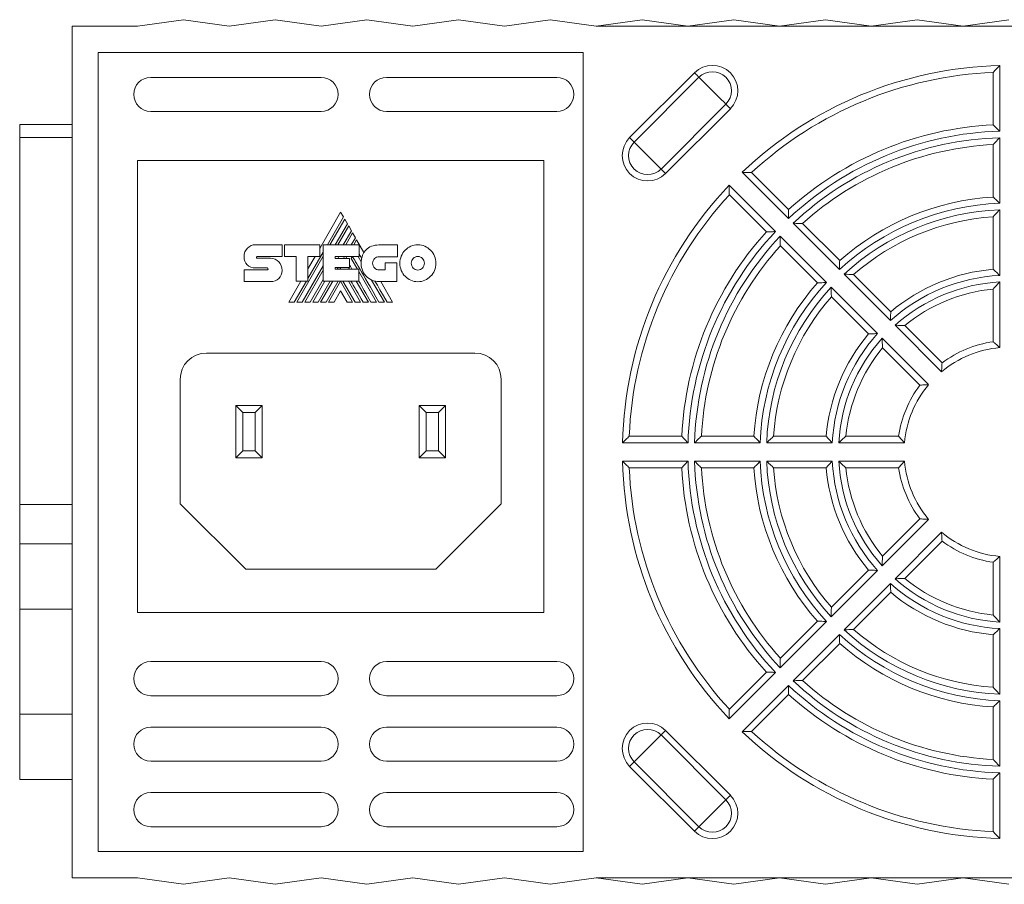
# Model space of a CAD drawing. Header units: millimetres. Extents: x 44 to 546, y 20 to 400.
# Tile 5 of 6: x 398 to 473, y 334 to 400. Entities that reach past the tile are written whole.
import ezdxf

# ---------------------------------------------------------------- set-up
doc = ezdxf.new("R2010")
doc.units = ezdxf.units.MM
doc.linetypes.add('PHANTOM', pattern=[12.7, 6.35, -1.27, 1.27, -1.27, 1.27, -1.27])
doc.layers.add('___VS___', color=7, linetype='Continuous', lineweight=15)

msp = doc.modelspace()

# ---------------------------------------------------------------- linework, layer by layer
at = {"color": 7, "linetype": 'Continuous', "lineweight": 15}
for p, q in [((401.768, 360.903), (401.768, 399.061)), ((406.768, 399.061), (401.768, 399.061)), ((410.268, 399.561), (406.768, 399.061)), ((410.268, 399.561), (413.768, 399.061)), ((413.768, 399.061), (417.268, 399.561)), ((417.268, 399.561), (420.768, 399.061)), ((420.768, 399.061), (424.268, 399.561)), ((424.268, 399.561), (427.768, 399.061)), ((427.768, 399.061), (431.268, 399.561)), ((431.268, 399.561), (434.768, 399.061)), ((434.768, 399.061), (438.268, 399.561)), ((438.268, 399.561), (441.768, 399.061)), ((445.268, 399.561), (441.768, 399.061)), ((441.768, 399.061), (502.768, 399.061)), ((448.768, 399.061), (445.268, 399.561)), ((452.268, 399.561), (448.768, 399.061)), ((455.768, 399.061), (452.268, 399.561)), ((459.268, 399.561), (455.768, 399.061)), ((462.768, 399.061), (459.268, 399.561)), ((466.268, 399.561), (462.768, 399.061)), ((469.768, 399.061), (466.268, 399.561)), ((473.268, 399.561), (469.768, 399.061)), ((440.768, 397.061), (403.768, 397.061)), ((403.768, 397.061), (403.768, 336.061)), ((440.768, 336.061), (440.768, 397.061)), ((472.568, 396.053), (472.568, 391.051)), ((444.322, 390.558), (449.271, 395.508)), ((472.068, 391.533), (472.068, 395.537)), ((407.768, 395.161), (420.768, 395.161)), ((425.768, 395.161), (438.768, 395.161)), ((449.614, 395.166), (444.664, 390.216)), ((446.718, 388.162), (451.668, 393.112)), ((420.768, 392.561), (407.768, 392.561)), ((438.768, 392.561), (425.768, 392.561)), ((452.01, 392.769), (447.06, 387.82)), ((397.768, 391.561), (401.768, 391.561)), ((397.768, 390.561), (397.768, 391.561)), ((401.768, 390.561), (397.768, 390.561)), ((397.768, 362.561), (397.768, 390.561)), ((472.068, 386.024), (472.068, 390.031)), ((472.568, 390.551), (472.568, 385.549)), ((406.768, 388.811), (406.768, 354.311)), ((437.768, 388.811), (406.768, 388.811)), ((437.768, 354.311), (437.768, 388.811)), ((456.446, 384.373), (452.909, 387.91)), ((453.628, 387.899), (456.459, 385.067)), ((451.919, 386.92), (455.456, 383.384)), ((454.762, 383.37), (451.931, 386.201)), ((422.266, 384.872), (420.664, 382.098)), ((422.48, 384.506), (422.266, 384.872)), ((472.568, 385.048), (472.568, 380.043)), ((421.25, 382.376), (422.48, 384.506)), ((422.575, 384.34), (421.441, 382.376)), ((422.784, 383.979), (422.575, 384.34)), ((460.337, 380.482), (456.8, 384.02)), ((472.068, 380.51), (472.068, 384.521)), ((421.858, 382.376), (422.784, 383.979)), ((422.877, 383.816), (422.047, 382.376)), ((422.466, 382.376), (423.089, 383.452)), ((423.182, 383.291), (422.654, 382.376)), ((423.089, 383.452), (422.877, 383.816)), ((423.395, 382.919), (423.182, 383.291)), ((457.521, 384.005), (460.354, 381.172)), ((423.08, 382.376), (423.395, 382.919)), ((423.486, 382.762), (423.263, 382.376)), ((424.047, 381.789), (423.486, 382.762)), ((455.81, 383.03), (459.347, 379.492)), ((415.775, 382.387), (417.789, 382.387)), ((417.789, 382.387), (417.789, 381.488)), ((417.989, 381.488), (417.989, 382.383)), ((417.989, 382.383), (420.664, 382.383)), ((419.772, 379.814), (420.934, 381.828)), ((420.664, 382.383), (420.664, 381.495)), ((420.934, 379.607), (420.934, 382.376)), ((420.934, 382.376), (423.666, 382.376)), ((423.666, 382.376), (423.666, 381.48)), ((425.191, 382.368), (426.593, 382.368)), ((426.593, 382.368), (426.593, 381.469)), ((458.657, 379.475), (455.824, 382.308)), ((415.891, 381.488), (417.789, 381.488)), ((415.895, 381.349), (416.918, 381.349)), ((418.858, 381.488), (417.989, 381.488)), ((418.858, 379.607), (418.858, 381.488)), ((418.918, 378.006), (420.934, 381.499)), ((420.664, 381.495), (419.772, 381.495)), ((419.772, 379.607), (419.772, 381.495)), ((420.315, 381.495), (419.772, 380.555)), ((421.841, 381.48), (423.666, 381.48)), ((421.841, 381.48), (421.841, 381.334)), ((421.841, 381.334), (422.928, 381.334)), ((422.052, 381.334), (422.137, 381.48)), ((422.476, 381.334), (422.561, 381.48)), ((422.661, 381.334), (422.746, 381.48)), ((422.928, 381.334), (422.928, 380.656)), ((423.079, 381.321), (423.171, 381.48)), ((423.079, 381.321), (423.542, 380.521)), ((423.592, 381.48), (423.83, 381.069)), ((426.593, 381.469), (425.191, 381.469)), ((414.892, 380.457), (416.663, 380.457)), ((416.663, 380.608), (415.777, 380.608)), ((419.335, 378.006), (420.934, 380.775)), ((419.527, 378.006), (420.934, 380.446)), ((421.841, 380.656), (422.928, 380.656)), ((421.841, 380.656), (421.841, 380.521)), ((421.841, 380.521), (423.651, 380.521)), ((422.005, 380.521), (422.084, 380.656)), ((422.192, 380.521), (422.27, 380.656)), ((422.853, 380.656), (422.931, 380.521)), ((423.651, 379.607), (423.651, 380.521)), ((423.651, 380.333), (424.996, 378.006)), ((425.191, 380.461), (425.675, 380.461)), ((425.675, 380.461), (425.675, 380.995)), ((425.675, 380.995), (426.563, 380.995)), ((426.563, 380.995), (426.563, 379.565)), ((416.918, 379.569), (414.892, 379.569)), ((419.224, 379.607), (418.299, 378.006)), ((418.728, 378.006), (419.652, 379.607)), ((418.858, 379.607), (419.772, 379.607)), ((419.941, 378.006), (420.934, 379.725)), ((420.13, 378.006), (421.055, 379.607)), ((420.548, 378.006), (421.476, 379.607)), ((420.739, 378.006), (421.664, 379.607)), ((420.934, 379.607), (423.651, 379.607)), ((421.157, 378.006), (422.085, 379.607)), ((421.346, 378.006), (422.262, 379.595)), ((423.179, 378.006), (422.262, 379.595)), ((423.369, 378.006), (422.44, 379.607)), ((422.855, 379.607), (423.782, 378.006)), ((423.46, 379.607), (424.387, 378.006)), ((424.628, 379.69), (425.602, 378.006)), ((426.563, 379.565), (425.199, 379.565)), ((426.233, 378.006), (425.332, 379.565)), ((464.23, 376.59), (460.691, 380.129)), ((461.417, 380.11), (464.254, 377.273)), ((472.568, 379.543), (472.568, 374.531)), ((422.262, 378.868), (421.76, 378.006)), ((422.262, 378.868), (422.761, 378.006)), ((459.701, 379.139), (463.24, 375.6)), ((472.068, 374.976), (472.068, 379.004)), ((462.557, 375.576), (459.72, 378.413)), ((468.128, 372.692), (464.584, 376.235)), ((465.319, 376.208), (468.166, 373.36)), ((463.594, 375.246), (467.138, 371.702)), ((466.469, 371.663), (463.622, 374.511)), ((432.518, 374.111), (412.018, 374.111)), ((410.018, 362.611), (410.018, 372.111)), ((434.518, 362.611), (434.518, 372.111)), ((414.268, 366.111), (414.268, 370.111)), ((414.268, 370.111), (414.804, 369.576)), ((414.268, 370.111), (416.268, 370.111)), ((416.268, 370.111), (415.732, 369.576)), ((416.268, 370.111), (416.268, 366.111)), ((428.268, 366.111), (428.268, 370.111)), ((428.268, 370.111), (428.804, 369.576)), ((428.268, 370.111), (430.268, 370.111)), ((430.268, 370.111), (429.732, 369.576)), ((430.268, 370.111), (430.268, 366.111)), ((414.804, 369.576), (414.804, 366.647)), ((415.732, 369.576), (414.804, 369.576)), ((415.732, 366.647), (415.732, 369.576)), ((428.804, 369.576), (428.804, 366.647)), ((429.732, 369.576), (428.804, 369.576)), ((429.732, 366.647), (429.732, 369.576)), ((444.293, 367.761), (448.297, 367.761)), ((449.799, 367.761), (453.805, 367.761)), ((455.308, 367.761), (459.32, 367.761)), ((460.826, 367.761), (464.853, 367.761)), ((448.778, 367.261), (443.776, 367.261)), ((454.281, 367.261), (449.278, 367.261)), ((459.786, 367.261), (454.781, 367.261)), ((465.299, 367.261), (460.287, 367.261)), ((414.804, 366.647), (414.268, 366.111)), ((416.268, 366.111), (414.268, 366.111)), ((414.804, 366.647), (415.732, 366.647)), ((415.732, 366.647), (416.268, 366.111)), ((428.804, 366.647), (428.268, 366.111)), ((430.268, 366.111), (428.268, 366.111)), ((428.804, 366.647), (429.732, 366.647)), ((429.732, 366.647), (430.268, 366.111)), ((443.776, 365.861), (448.778, 365.861)), ((448.297, 365.361), (444.293, 365.361)), ((449.278, 365.861), (454.281, 365.861)), ((453.805, 365.361), (449.799, 365.361)), ((454.781, 365.861), (459.786, 365.861)), ((459.32, 365.361), (455.308, 365.361)), ((460.287, 365.861), (465.299, 365.861)), ((464.853, 365.361), (460.826, 365.361)), ((397.768, 362.561), (401.768, 362.561)), ((397.768, 359.561), (397.768, 362.561)), ((415.018, 357.611), (410.018, 362.611)), ((429.518, 357.611), (434.518, 362.611)), ((401.768, 359.561), (401.768, 360.903)), ((467.138, 361.421), (463.594, 357.877)), ((463.622, 358.612), (466.469, 361.46)), ((464.584, 356.887), (468.128, 360.431)), ((397.768, 359.561), (401.768, 359.561)), ((397.768, 354.561), (397.768, 359.561)), ((401.768, 354.561), (401.768, 359.561)), ((468.166, 359.763), (465.319, 356.915)), ((472.568, 358.592), (472.568, 353.58)), ((472.068, 354.119), (472.068, 358.147)), ((415.018, 357.611), (429.518, 357.611)), ((463.24, 357.523), (459.701, 353.984)), ((459.72, 354.71), (462.557, 357.547)), ((460.691, 352.994), (464.23, 356.533)), ((464.254, 355.85), (461.417, 353.013)), ((397.768, 354.561), (401.768, 354.561)), ((397.768, 346.561), (397.768, 354.561)), ((401.768, 346.561), (401.768, 354.561)), ((406.768, 354.311), (437.768, 354.311)), ((459.347, 353.631), (455.81, 350.093)), ((455.824, 350.815), (458.657, 353.648)), ((456.8, 349.103), (460.337, 352.641)), ((472.068, 348.601), (472.068, 352.613)), ((472.568, 353.08), (472.568, 348.075)), ((460.354, 351.95), (457.521, 349.118)), ((420.768, 350.561), (407.768, 350.561)), ((438.768, 350.561), (425.768, 350.561)), ((455.456, 349.739), (451.919, 346.203)), ((451.931, 346.921), (454.762, 349.753)), ((452.909, 345.213), (456.446, 348.749)), ((407.768, 347.961), (420.768, 347.961)), ((425.768, 347.961), (438.768, 347.961)), ((456.459, 348.056), (453.628, 345.224)), ((472.568, 347.574), (472.568, 342.572)), ((397.768, 346.561), (401.768, 346.561)), ((397.768, 341.561), (397.768, 346.561)), ((401.768, 341.561), (401.768, 346.561)), ((472.068, 343.092), (472.068, 347.098)), ((420.768, 345.561), (407.768, 345.561)), ((438.768, 345.561), (425.768, 345.561)), ((451.668, 340.011), (446.718, 344.961)), ((447.06, 345.303), (452.01, 340.354)), ((407.768, 342.961), (420.768, 342.961)), ((425.768, 342.961), (438.768, 342.961)), ((444.664, 342.907), (444.322, 342.565)), ((444.664, 342.907), (449.614, 337.957)), ((449.271, 337.615), (444.322, 342.565)), ((472.568, 342.071), (472.568, 337.07)), ((397.768, 341.561), (401.768, 341.561)), ((401.768, 334.061), (401.768, 341.561)), ((472.068, 337.586), (472.068, 341.59)), ((420.768, 340.561), (407.768, 340.561)), ((438.768, 340.561), (425.768, 340.561)), ((407.768, 337.961), (420.768, 337.961)), ((425.768, 337.961), (438.768, 337.961)), ((449.614, 337.957), (449.271, 337.615)), ((403.768, 336.061), (440.768, 336.061)), ((406.768, 334.061), (401.768, 334.061)), ((410.268, 333.561), (406.768, 334.061)), ((410.268, 333.561), (413.768, 334.061)), ((413.768, 334.061), (417.268, 333.561)), ((417.268, 333.561), (420.768, 334.061)), ((420.768, 334.061), (424.268, 333.561)), ((424.268, 333.561), (427.768, 334.061)), ((427.768, 334.061), (431.268, 333.561)), ((431.268, 333.561), (434.768, 334.061)), ((434.768, 334.061), (438.268, 333.561)), ((438.268, 333.561), (441.768, 334.061)), ((441.768, 334.061), (502.768, 334.061)), ((441.768, 334.061), (445.268, 333.561)), ((445.268, 333.561), (448.768, 334.061)), ((448.768, 334.061), (452.268, 333.561)), ((452.268, 333.561), (455.768, 334.061)), ((455.768, 334.061), (459.268, 333.561)), ((459.268, 333.561), (462.768, 334.061)), ((462.768, 334.061), (466.268, 333.561)), ((466.268, 333.561), (469.768, 334.061)), ((469.768, 334.061), (473.268, 333.561))]:
    msp.add_line(p, q, dxfattribs=at)
at = {"color": 7, "linetype": 'Continuous', "lineweight": 15, "flags": 128}
for points in [[(449.614, 395.166), (449.595, 395.185), (449.567, 395.213), (449.531, 395.249), (449.488, 395.291), (449.439, 395.34), (449.386, 395.394), (449.329, 395.45), (449.271, 395.508)], [(449.614, 395.166), (449.755, 395.025), (449.991, 394.788), (450.297, 394.482), (450.641, 394.139), (450.984, 393.795), (451.29, 393.489), (451.527, 393.253), (451.668, 393.112)], [(452.01, 392.769), (451.952, 392.827), (451.896, 392.884), (451.842, 392.937), (451.793, 392.986), (451.751, 393.029), (451.715, 393.065), (451.687, 393.093), (451.668, 393.112)], [(444.664, 390.216), (444.645, 390.235), (444.617, 390.263), (444.581, 390.299), (444.538, 390.342), (444.489, 390.39), (444.436, 390.444), (444.38, 390.5), (444.322, 390.558)], [(444.664, 390.216), (444.805, 390.075), (445.041, 389.838), (445.348, 389.532), (445.691, 389.189), (446.034, 388.846), (446.34, 388.539), (446.577, 388.303), (446.718, 388.162)], [(447.06, 387.82), (447.002, 387.878), (446.946, 387.934), (446.893, 387.987), (446.844, 388.036), (446.801, 388.079), (446.765, 388.115), (446.737, 388.143), (446.718, 388.162)], [(425.808, 378.006), (425.526, 378.493), (425.261, 378.949), (425.067, 379.285), (424.883, 379.601)], [(444.664, 342.907), (444.805, 343.048), (445.041, 343.285), (445.348, 343.591), (445.691, 343.934), (446.034, 344.277), (446.34, 344.584), (446.577, 344.82), (446.718, 344.961)], [(447.06, 345.303), (447.002, 345.245), (446.946, 345.189), (446.893, 345.136), (446.844, 345.087), (446.801, 345.044), (446.765, 345.008), (446.737, 344.98), (446.718, 344.961)], [(449.614, 337.957), (449.755, 338.098), (449.991, 338.335), (450.297, 338.641), (450.641, 338.984), (450.984, 339.328), (451.29, 339.634), (451.527, 339.87), (451.668, 340.011)], [(452.01, 340.354), (451.952, 340.296), (451.896, 340.239), (451.842, 340.186), (451.793, 340.137), (451.751, 340.094), (451.715, 340.058), (451.687, 340.03), (451.668, 340.011)]]:
    msp.add_lwpolyline(points, dxfattribs=at)
at = {"color": 7, "linetype": 'Continuous', "lineweight": 15}
for centre, radius, start, end in [((450.641, 394.139), 1.936, 315, 135), ((473.268, 366.561), 29.5, 91.35969, 133.64031), ((450.641, 394.139), 1.452, 315, 135), ((473.268, 366.561), 29, 92.37154, 132.62846), ((407.768, 393.861), 1.3, 90, 270), ((420.768, 393.861), 1.3, 270, 90), ((425.768, 393.861), 1.3, 90, 270), ((438.768, 393.861), 1.3, 270, 90), ((473.268, 366.561), 25, 92.75125, 132.24875), ((473.268, 366.561), 24.5, 91.63725, 133.36275), ((445.691, 389.189), 1.936, 135, 315), ((445.691, 389.189), 1.452, 135, 315), ((473.268, 366.561), 24, 91.67136, 133.32864), ((473.268, 366.561), 23.5, 92.92701, 132.07299), ((473.268, 366.561), 29.5, 136.35969, 178.64031), ((473.268, 366.561), 29, 137.37154, 177.62846), ((473.268, 366.561), 19, 92.11137, 132.88863), ((473.268, 366.561), 19.5, 93.52812, 131.47188), ((473.268, 366.561), 18.5, 92.16847, 132.83153), ((473.268, 366.561), 18, 93.82255, 131.17745), ((473.268, 366.561), 25, 137.75125, 177.24875), ((473.268, 366.561), 24.5, 136.63725, 178.36275), ((473.268, 366.561), 24, 136.67136, 178.32864), ((425.357, 381.004), 1.528, 149.03807, 166.83863), ((473.268, 366.561), 23.5, 137.92701, 177.07299), ((425.199, 380.941), 1.375, 174.64014, 270), ((473.268, 366.561), 14, 94.9171, 130.0829), ((473.268, 366.561), 13.5, 92.97223, 132.02777), ((473.268, 366.561), 13, 93.08665, 131.91335), ((473.268, 366.561), 19.5, 138.52812, 176.47188), ((473.268, 366.561), 19, 137.11137, 177.88863), ((473.268, 366.561), 18.5, 137.16847, 177.83153), ((473.268, 366.561), 12.5, 95.50888, 129.49112), ((473.268, 366.561), 18, 138.82255, 176.17745), ((473.268, 366.561), 14, 139.9171, 175.0829), ((473.268, 366.561), 13.5, 137.97223, 177.02777), ((473.268, 366.561), 13, 138.08665, 176.91335), ((473.268, 366.561), 12.5, 140.50888, 174.49112), ((473.268, 366.561), 8, 95.0198, 129.9802), ((473.268, 366.561), 8.5, 98.11593, 126.88407), ((412.018, 372.111), 2, 90, 180), ((432.518, 372.111), 2, 0, 90), ((473.268, 366.561), 8.5, 143.11593, 171.88407), ((473.268, 366.561), 8, 140.0198, 174.9802), ((473.268, 366.561), 29.5, 181.35969, 223.64031), ((473.268, 366.561), 29, 182.37154, 222.62846), ((473.268, 366.561), 25, 182.75125, 222.24875), ((473.268, 366.561), 24.5, 181.63725, 223.36275), ((473.268, 366.561), 24, 181.67136, 223.32864), ((473.268, 366.561), 23.5, 182.92701, 222.07299), ((473.268, 366.561), 19.5, 183.52812, 221.47188), ((473.268, 366.561), 19, 182.11137, 222.88863), ((473.268, 366.561), 18.5, 182.16847, 222.83153), ((473.268, 366.561), 18, 183.82255, 221.17745), ((473.268, 366.561), 14, 184.9171, 220.0829), ((473.268, 366.561), 13.5, 182.97223, 222.02777), ((473.268, 366.561), 13, 183.08665, 221.91335), ((473.268, 366.561), 12.5, 185.50888, 219.49112), ((473.268, 366.561), 8.5, 188.11593, 216.88407), ((473.268, 366.561), 8, 185.0198, 219.9802), ((473.268, 366.561), 8, 230.0198, 264.9802), ((473.268, 366.561), 8.5, 233.11593, 261.88407), ((473.268, 366.561), 13.5, 227.97223, 267.02777), ((473.268, 366.561), 13, 228.08665, 266.91335), ((473.268, 366.561), 12.5, 230.50888, 264.49112), ((473.268, 366.561), 14, 229.9171, 265.0829), ((473.268, 366.561), 19, 227.11137, 267.88863), ((473.268, 366.561), 18.5, 227.16847, 267.83153), ((473.268, 366.561), 18, 228.82255, 266.17745), ((473.268, 366.561), 19.5, 228.52812, 266.47188), ((407.768, 349.261), 1.3, 90, 270), ((420.768, 349.261), 1.3, 270, 90), ((425.768, 349.261), 1.3, 90, 270), ((438.768, 349.261), 1.3, 270, 90), ((473.268, 366.561), 24.5, 226.63725, 268.36275), ((473.268, 366.561), 24, 226.67136, 268.32864), ((473.268, 366.561), 23.5, 227.92701, 267.07299), ((473.268, 366.561), 25, 227.75125, 267.24875), ((445.691, 343.934), 1.936, 45, 225), ((407.768, 344.261), 1.3, 90, 270), ((420.768, 344.261), 1.3, 270, 90), ((425.768, 344.261), 1.3, 90, 270), ((438.768, 344.261), 1.3, 270, 90), ((445.691, 343.934), 1.452, 45, 225), ((473.268, 366.561), 29.5, 226.35969, 268.64031), ((473.268, 366.561), 29, 227.37154, 267.62846), ((407.768, 339.261), 1.3, 90, 270), ((420.768, 339.261), 1.3, 270, 90), ((425.768, 339.261), 1.3, 90, 270), ((438.768, 339.261), 1.3, 270, 90), ((450.641, 338.984), 1.936, 225, 45), ((450.641, 338.984), 1.452, 225, 45)]:
    msp.add_arc(centre, radius, start, end, dxfattribs=at)
for points in [[(472.068, 395.537), (472.068, 395.537), (472.089, 395.558), (472.154, 395.626), (472.198, 395.672), (472.343, 395.822), (472.456, 395.939), (472.568, 396.053)], [(472.068, 391.533), (472.068, 391.533), (472.088, 391.514), (472.152, 391.452), (472.196, 391.411), (472.342, 391.271), (472.456, 391.161), (472.568, 391.051)], [(472.068, 390.031), (472.068, 390.031), (472.089, 390.053), (472.155, 390.122), (472.199, 390.168), (472.343, 390.319), (472.456, 390.436), (472.568, 390.551)], [(453.628, 387.899), (453.628, 387.899), (453.598, 387.899), (453.503, 387.901), (453.44, 387.902), (453.232, 387.906), (453.069, 387.908), (452.909, 387.91)], [(451.931, 386.201), (451.931, 386.201), (451.93, 386.231), (451.929, 386.326), (451.927, 386.389), (451.924, 386.598), (451.921, 386.76), (451.919, 386.92)], [(472.068, 386.024), (472.068, 386.024), (472.088, 386.006), (472.152, 385.946), (472.195, 385.905), (472.341, 385.766), (472.456, 385.657), (472.568, 385.549)], [(456.459, 385.067), (456.459, 385.067), (456.459, 385.04), (456.457, 384.951), (456.455, 384.891), (456.451, 384.689), (456.448, 384.53), (456.446, 384.373)], [(472.068, 384.521), (472.068, 384.521), (472.089, 384.544), (472.155, 384.614), (472.199, 384.661), (472.344, 384.814), (472.456, 384.932), (472.568, 385.048)], [(457.521, 384.005), (457.521, 384.005), (457.491, 384.006), (457.396, 384.008), (457.332, 384.01), (457.123, 384.014), (456.96, 384.017), (456.8, 384.02)], [(454.762, 383.37), (454.762, 383.37), (454.789, 383.371), (454.878, 383.373), (454.939, 383.374), (455.141, 383.378), (455.299, 383.381), (455.456, 383.384)], [(455.824, 382.308), (455.824, 382.308), (455.823, 382.338), (455.821, 382.434), (455.82, 382.497), (455.815, 382.707), (455.812, 382.869), (455.81, 383.03)], [(460.354, 381.172), (460.354, 381.172), (460.353, 381.146), (460.351, 381.058), (460.349, 380.998), (460.344, 380.797), (460.34, 380.639), (460.337, 380.482)], [(472.068, 380.51), (472.068, 380.51), (472.087, 380.492), (472.151, 380.434), (472.195, 380.393), (472.341, 380.258), (472.455, 380.15), (472.568, 380.043)], [(461.417, 380.11), (461.417, 380.11), (461.387, 380.111), (461.29, 380.114), (461.226, 380.116), (461.015, 380.122), (460.852, 380.125), (460.691, 380.129)], [(472.068, 379.004), (472.068, 379.004), (472.089, 379.027), (472.156, 379.1), (472.2, 379.148), (472.344, 379.304), (472.456, 379.425), (472.568, 379.543)], [(458.657, 379.475), (458.657, 379.475), (458.684, 379.476), (458.772, 379.479), (458.832, 379.481), (459.033, 379.486), (459.191, 379.49), (459.347, 379.492)], [(459.72, 378.413), (459.72, 378.413), (459.719, 378.443), (459.716, 378.54), (459.714, 378.604), (459.708, 378.814), (459.704, 378.977), (459.701, 379.139)], [(464.254, 377.273), (464.254, 377.273), (464.252, 377.247), (464.249, 377.16), (464.246, 377.101), (464.239, 376.902), (464.234, 376.745), (464.23, 376.59)], [(465.319, 376.208), (465.319, 376.208), (465.287, 376.21), (465.188, 376.214), (465.123, 376.217), (464.911, 376.225), (464.746, 376.231), (464.584, 376.235)], [(462.557, 375.576), (462.557, 375.576), (462.583, 375.577), (462.669, 375.581), (462.728, 375.583), (462.928, 375.59), (463.085, 375.596), (463.24, 375.6)], [(463.622, 374.511), (463.622, 374.511), (463.62, 374.542), (463.616, 374.641), (463.613, 374.706), (463.604, 374.919), (463.598, 375.083), (463.594, 375.246)], [(472.068, 374.976), (472.068, 374.976), (472.087, 374.96), (472.15, 374.905), (472.193, 374.868), (472.339, 374.738), (472.455, 374.634), (472.568, 374.531)], [(468.166, 373.36), (468.166, 373.36), (468.165, 373.335), (468.159, 373.252), (468.155, 373.195), (468.143, 373), (468.135, 372.845), (468.128, 372.692)], [(466.469, 371.663), (466.469, 371.663), (466.494, 371.665), (466.577, 371.671), (466.635, 371.674), (466.83, 371.686), (466.985, 371.695), (467.138, 371.702)], [(444.293, 367.761), (444.293, 367.761), (444.272, 367.741), (444.203, 367.675), (444.157, 367.631), (444.007, 367.486), (443.891, 367.373), (443.776, 367.261)], [(448.297, 367.761), (448.297, 367.761), (448.316, 367.742), (448.377, 367.677), (448.419, 367.634), (448.559, 367.488), (448.669, 367.374), (448.778, 367.261)], [(449.799, 367.761), (449.799, 367.761), (449.777, 367.741), (449.708, 367.675), (449.662, 367.631), (449.511, 367.486), (449.393, 367.373), (449.278, 367.261)], [(453.805, 367.761), (453.805, 367.761), (453.823, 367.742), (453.884, 367.678), (453.925, 367.634), (454.063, 367.488), (454.173, 367.374), (454.281, 367.261)], [(455.308, 367.761), (455.308, 367.761), (455.286, 367.741), (455.215, 367.674), (455.169, 367.63), (455.016, 367.486), (454.897, 367.373), (454.781, 367.261)], [(459.32, 367.761), (459.32, 367.761), (459.337, 367.742), (459.396, 367.678), (459.436, 367.635), (459.572, 367.489), (459.679, 367.374), (459.786, 367.261)], [(460.826, 367.761), (460.826, 367.761), (460.803, 367.74), (460.729, 367.674), (460.681, 367.63), (460.525, 367.485), (460.405, 367.373), (460.287, 367.261)], [(464.853, 367.761), (464.853, 367.761), (464.869, 367.743), (464.924, 367.68), (464.962, 367.637), (465.092, 367.49), (465.195, 367.375), (465.299, 367.261)], [(444.293, 365.361), (444.293, 365.361), (444.272, 365.382), (444.203, 365.448), (444.157, 365.492), (444.007, 365.637), (443.891, 365.75), (443.776, 365.861)], [(448.297, 365.361), (448.297, 365.361), (448.316, 365.381), (448.377, 365.445), (448.419, 365.489), (448.559, 365.635), (448.669, 365.749), (448.778, 365.861)], [(449.799, 365.361), (449.799, 365.361), (449.777, 365.382), (449.708, 365.448), (449.662, 365.492), (449.511, 365.637), (449.393, 365.75), (449.278, 365.861)], [(453.805, 365.361), (453.805, 365.361), (453.823, 365.381), (453.884, 365.445), (453.925, 365.489), (454.063, 365.635), (454.173, 365.749), (454.281, 365.861)], [(455.308, 365.361), (455.308, 365.361), (455.286, 365.382), (455.215, 365.448), (455.169, 365.492), (455.016, 365.637), (454.897, 365.75), (454.781, 365.861)], [(459.32, 365.361), (459.32, 365.361), (459.337, 365.381), (459.396, 365.445), (459.436, 365.488), (459.572, 365.634), (459.679, 365.749), (459.786, 365.861)], [(460.826, 365.361), (460.826, 365.361), (460.803, 365.383), (460.729, 365.449), (460.681, 365.493), (460.525, 365.638), (460.405, 365.75), (460.287, 365.861)], [(464.853, 365.361), (464.853, 365.361), (464.869, 365.38), (464.924, 365.443), (464.962, 365.486), (465.092, 365.633), (465.195, 365.748), (465.299, 365.861)], [(466.469, 361.46), (466.469, 361.46), (466.494, 361.458), (466.577, 361.452), (466.635, 361.449), (466.83, 361.436), (466.985, 361.428), (467.138, 361.421)], [(468.166, 359.763), (468.166, 359.763), (468.165, 359.787), (468.159, 359.871), (468.155, 359.928), (468.143, 360.123), (468.135, 360.278), (468.128, 360.431)], [(463.622, 358.612), (463.622, 358.612), (463.62, 358.581), (463.616, 358.482), (463.613, 358.417), (463.604, 358.204), (463.598, 358.04), (463.594, 357.877)], [(472.068, 358.147), (472.068, 358.147), (472.087, 358.163), (472.15, 358.218), (472.193, 358.255), (472.339, 358.385), (472.455, 358.489), (472.568, 358.592)], [(462.557, 357.547), (462.557, 357.547), (462.583, 357.546), (462.669, 357.542), (462.728, 357.54), (462.928, 357.532), (463.085, 357.527), (463.24, 357.523)], [(464.254, 355.85), (464.254, 355.85), (464.252, 355.876), (464.249, 355.963), (464.246, 356.022), (464.239, 356.221), (464.234, 356.378), (464.23, 356.533)], [(465.319, 356.915), (465.319, 356.915), (465.287, 356.913), (465.188, 356.909), (465.123, 356.906), (464.911, 356.897), (464.746, 356.892), (464.584, 356.887)], [(459.72, 354.71), (459.72, 354.71), (459.719, 354.68), (459.716, 354.583), (459.714, 354.519), (459.708, 354.309), (459.704, 354.145), (459.701, 353.984)], [(472.068, 354.119), (472.068, 354.119), (472.089, 354.096), (472.156, 354.023), (472.2, 353.975), (472.344, 353.818), (472.456, 353.698), (472.568, 353.58)], [(458.657, 353.648), (458.657, 353.648), (458.684, 353.647), (458.772, 353.644), (458.832, 353.642), (459.033, 353.637), (459.191, 353.633), (459.347, 353.631)], [(460.354, 351.95), (460.354, 351.95), (460.353, 351.977), (460.351, 352.065), (460.349, 352.125), (460.344, 352.326), (460.34, 352.484), (460.337, 352.641)], [(461.417, 353.013), (461.417, 353.013), (461.387, 353.012), (461.29, 353.009), (461.226, 353.007), (461.015, 353.001), (460.852, 352.997), (460.691, 352.994)], [(472.068, 352.613), (472.068, 352.613), (472.087, 352.631), (472.151, 352.689), (472.195, 352.729), (472.341, 352.865), (472.455, 352.973), (472.568, 353.08)], [(455.824, 350.815), (455.824, 350.815), (455.823, 350.785), (455.821, 350.689), (455.82, 350.625), (455.815, 350.416), (455.812, 350.254), (455.81, 350.093)], [(454.762, 349.753), (454.762, 349.753), (454.789, 349.752), (454.878, 349.75), (454.939, 349.749), (455.141, 349.744), (455.299, 349.742), (455.456, 349.739)], [(456.459, 348.056), (456.459, 348.056), (456.459, 348.083), (456.457, 348.172), (456.455, 348.232), (456.451, 348.434), (456.448, 348.593), (456.446, 348.749)], [(457.521, 349.118), (457.521, 349.118), (457.491, 349.117), (457.396, 349.114), (457.332, 349.113), (457.123, 349.108), (456.96, 349.105), (456.8, 349.103)], [(472.068, 348.601), (472.068, 348.601), (472.089, 348.579), (472.155, 348.509), (472.199, 348.462), (472.344, 348.309), (472.456, 348.191), (472.568, 348.075)], [(472.068, 347.098), (472.068, 347.098), (472.088, 347.117), (472.152, 347.177), (472.195, 347.218), (472.341, 347.357), (472.456, 347.466), (472.568, 347.574)], [(451.931, 346.921), (451.931, 346.921), (451.93, 346.892), (451.929, 346.797), (451.927, 346.734), (451.924, 346.525), (451.921, 346.363), (451.919, 346.203)], [(453.628, 345.224), (453.628, 345.224), (453.598, 345.224), (453.503, 345.222), (453.44, 345.221), (453.232, 345.217), (453.069, 345.215), (452.909, 345.213)], [(472.068, 343.092), (472.068, 343.092), (472.089, 343.07), (472.155, 343.001), (472.199, 342.955), (472.343, 342.804), (472.456, 342.687), (472.568, 342.572)], [(472.068, 341.59), (472.068, 341.59), (472.088, 341.609), (472.152, 341.67), (472.196, 341.712), (472.342, 341.852), (472.456, 341.962), (472.568, 342.071)], [(472.068, 337.586), (472.068, 337.586), (472.089, 337.565), (472.154, 337.496), (472.198, 337.451), (472.343, 337.301), (472.456, 337.184), (472.568, 337.07)]]:
    msp.add_open_spline(points, degree=3, knots=[0, 0, 0, 0, 0.25, 0.25, 0.5, 0.5, 1, 1, 1, 1], dxfattribs=at)
for points in [[(414.892, 381.483), (414.893, 381.731), (414.991, 381.957), (415.151, 382.121)], [(415.151, 382.121), (415.311, 382.285), (415.531, 382.387), (415.775, 382.387)], [(424.047, 381.789), (424.092, 381.861), (424.144, 381.928), (424.203, 381.989)], [(424.203, 381.989), (424.432, 382.224), (424.762, 382.368), (425.191, 382.368)], [(426.785, 380.967), (426.785, 381.356), (426.938, 381.71), (427.186, 381.965)], [(427.186, 381.965), (427.434, 382.221), (427.777, 382.379), (428.156, 382.379)], [(428.156, 382.379), (428.535, 382.379), (428.879, 382.221), (429.128, 381.965)], [(429.128, 381.965), (429.377, 381.709), (429.531, 381.356), (429.531, 380.967)], [(415.126, 380.857), (414.978, 381.003), (414.889, 381.211), (414.892, 381.482)], [(415.857, 381.469), (415.844, 381.453), (415.837, 381.432), (415.837, 381.411)], [(415.837, 381.411), (415.837, 381.394), (415.844, 381.378), (415.855, 381.366)], [(415.855, 381.366), (415.865, 381.355), (415.879, 381.349), (415.895, 381.349)], [(415.891, 381.488), (415.878, 381.488), (415.866, 381.48), (415.857, 381.469)], [(416.918, 381.349), (417.161, 381.349), (417.381, 381.244), (417.541, 381.076)], [(417.541, 381.076), (417.701, 380.908), (417.801, 380.676), (417.801, 380.425)], [(425.188, 378.006), (423.905, 380.215), (423.235, 381.374), (423.178, 381.48)], [(423.869, 381.351), (423.789, 381.49), (423.721, 381.607), (423.666, 381.703)], [(423.83, 381.069), (423.836, 381.166), (423.849, 381.261), (423.869, 381.351)], [(424.847, 381.323), (424.759, 381.232), (424.704, 381.106), (424.704, 380.967)], [(425.191, 381.469), (425.057, 381.469), (424.935, 381.413), (424.847, 381.323)], [(427.804, 381.334), (427.713, 381.24), (427.657, 381.11), (427.657, 380.967)], [(428.156, 381.484), (428.018, 381.484), (427.894, 381.426), (427.804, 381.334)], [(428.51, 381.333), (428.42, 381.426), (428.294, 381.484), (428.156, 381.484)], [(428.658, 380.967), (428.658, 381.11), (428.602, 381.239), (428.51, 381.333)], [(415.777, 380.608), (415.522, 380.614), (415.289, 380.697), (415.126, 380.857)], [(416.702, 380.586), (416.692, 380.599), (416.678, 380.608), (416.663, 380.608)], [(416.663, 380.457), (416.679, 380.457), (416.694, 380.464), (416.705, 380.476)], [(416.725, 380.527), (416.725, 380.548), (416.716, 380.57), (416.702, 380.586)], [(416.705, 380.476), (416.717, 380.489), (416.725, 380.507), (416.725, 380.527)], [(417.801, 380.425), (417.801, 380.18), (417.704, 379.969), (417.547, 379.817)], [(423.126, 380.521), (423.04, 380.671), (422.974, 380.786), (422.928, 380.866)], [(424.704, 380.967), (424.704, 380.826), (424.759, 380.699), (424.847, 380.608)], [(424.847, 380.608), (424.935, 380.517), (425.057, 380.461), (425.191, 380.461)], [(427.185, 379.971), (426.938, 380.225), (426.785, 380.577), (426.785, 380.967)], [(427.657, 380.967), (427.657, 380.824), (427.713, 380.694), (427.804, 380.6)], [(427.804, 380.6), (427.894, 380.507), (428.018, 380.449), (428.156, 380.449)], [(428.156, 380.449), (428.294, 380.449), (428.42, 380.507), (428.51, 380.601)], [(428.51, 380.601), (428.602, 380.694), (428.658, 380.824), (428.658, 380.967)], [(429.531, 380.967), (429.531, 380.578), (429.377, 380.226), (429.129, 379.971)], [(417.547, 379.817), (417.387, 379.661), (417.164, 379.569), (416.918, 379.569)], [(423.973, 378.006), (423.583, 378.679), (423.274, 379.212), (423.046, 379.607)], [(424.579, 378.006), (424.21, 378.642), (423.901, 379.177), (423.651, 379.611)], [(428.156, 379.558), (427.777, 379.558), (427.434, 379.715), (427.185, 379.971)], [(429.129, 379.971), (428.879, 379.716), (428.535, 379.558), (428.156, 379.558)]]:
    msp.add_open_spline(points, degree=3, dxfattribs=at)
at = {"layer": '___VS___', "linetype": 'PHANTOM'}
for p, q in [((414.892, 380.457), (414.892, 379.569)), ((418.299, 378.006), (418.728, 378.006)), ((418.918, 378.006), (419.335, 378.006)), ((419.527, 378.006), (419.941, 378.006)), ((420.13, 378.006), (420.548, 378.006)), ((420.739, 378.006), (421.157, 378.006)), ((421.346, 378.006), (421.76, 378.006)), ((422.761, 378.006), (423.179, 378.006)), ((423.369, 378.006), (423.782, 378.006)), ((423.973, 378.006), (424.387, 378.006)), ((424.579, 378.006), (424.996, 378.006)), ((425.188, 378.006), (425.602, 378.006)), ((425.808, 378.006), (426.233, 378.006))]:
    msp.add_line(p, q, dxfattribs=at)

doc.saveas('drawing.dxf')
